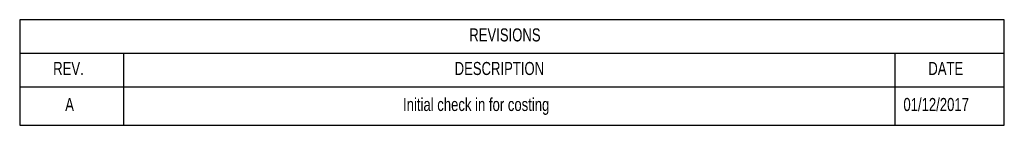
# Model space of a CAD drawing. Header units: millimetres. Extents: x 20 to 20084, y 40 to 15282.
# Tile 1 of 93: x 20 to 339, y 40 to 75. Entities that reach past the tile are written whole.
import ezdxf

# ---------------------------------------------------------------- set-up
doc = ezdxf.new("R2010")
doc.units = ezdxf.units.MM
doc.header["$LTSCALE"] = 2
doc.layers.add('COMPONENT_GEOMETRY', color=7, linetype='Continuous')
doc.styles.add('SLDTEXTSTYLE0', font='TXT', dxfattribs={"width": 0.75})

# ---------------------------------------------------------------- blocks, each defined once
blk = doc.blocks.new('SW_TABLEANNOTATION_3')
at = {"layer": 'COMPONENT_GEOMETRY', "color": 0}
for p, q in [((0, 0), (0, -34.25)), ((319.35, 0), (0, 0)), ((319.35, -34.25), (319.35, 0)), ((0, -10.91), (319.35, -10.91)), ((33.71, -10.91), (33.71, -21.79)), ((283.89, -10.91), (283.89, -21.79)), ((0, -21.79), (319.35, -21.79)), ((33.71, -21.79), (33.71, -34.25)), ((283.89, -21.79), (283.89, -34.25)), ((0, -34.25), (319.35, -34.25))]:
    blk.add_line(p, q, dxfattribs=at)
at = {"layer": 'COMPONENT_GEOMETRY', "color": 0, "attachment_point": 1, "style": 'SLDTEXTSTYLE0'}
for s, insert, char_height in [('REVISIONS', (145.83, -2.82), 4.233), ('REV.', (10.87, -13.71), 4.233), ('DESCRIPTION', (141.08, -13.71), 4.2333), ('DATE', (294.72, -13.71), 4.233), ('A', (14.77, -25.39), 4.23), ('Initial check in for costing', (124.35, -25.39), 4.2333), ('01/12/2017', (286.64, -25.39), 4.233)]:
    blk.add_mtext(s, dxfattribs=dict(at, insert=insert, char_height=char_height))

msp = doc.modelspace()

# ---------------------------------------------------------------- block references
at = {"layer": 'COMPONENT_GEOMETRY'}
msp.add_blockref('SW_TABLEANNOTATION_3', (19.56, 74.75), dxfattribs=at)

doc.saveas('drawing.dxf')
